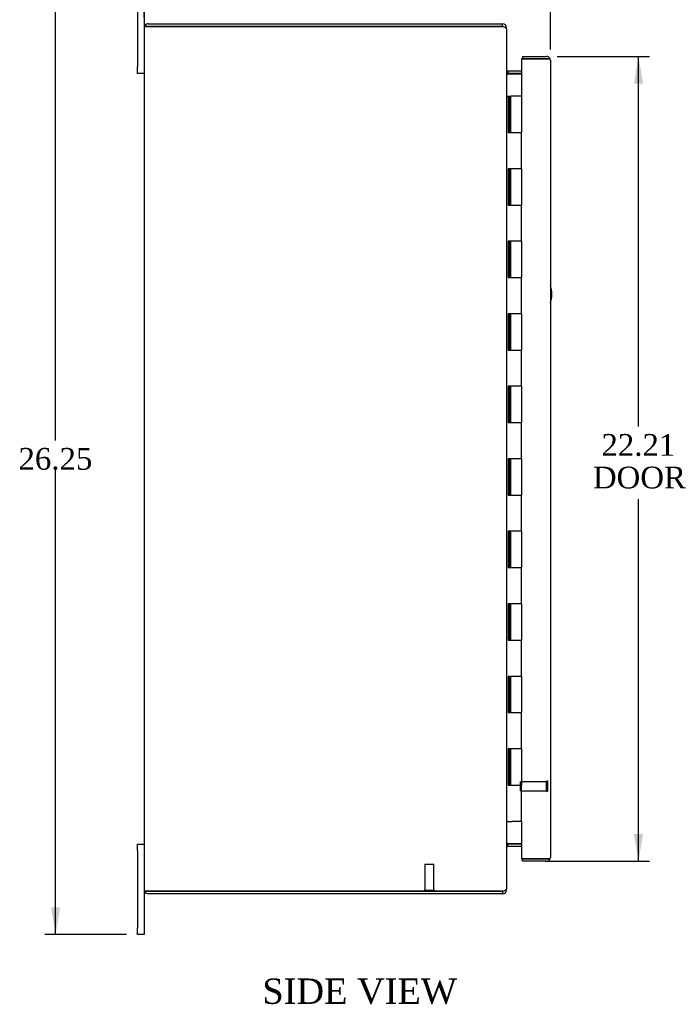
# Model space of a CAD drawing. Header units: inches. Extents: x 9 to 119, y 2 to 80.
# Tile 1 of 8: x 10 to 28, y 24 to 51. Entities that reach past the tile are written whole.
import ezdxf
from ezdxf.enums import TextEntityAlignment as Align
from ezdxf.lldxf.tags import DXFTag

# ---------------------------------------------------------------- set-up
doc = ezdxf.new("R2010")
doc.units = ezdxf.units.IN
doc.header["$MEASUREMENT"] = 0
for name, color, linetype in [('COM40153-1', 7, 'CONTINUOUS'), ('COM48474', 7, 'CONTINUOUS'), ('COM71780-13', 7, 'CONTINUOUS'), ('DEFAULT', 7, 'CONTINUOUS'), ('FET07710', 7, 'CONTINUOUS'), ('HNG10620-20B', 7, 'CONTINUOUS'), ('HNG10620-20C', 7, 'CONTINUOUS'), ('STD21878', 7, 'CONTINUOUS')]:
    doc.layers.add(name, color=color, linetype=linetype)
doc.styles.add('SEACAD_TIMES_NEW_ROMAN', font='times.ttf')
tags = doc.linetypes.add('HIDDEN2', pattern=[0.1875, 0.125, -0.0625]).pattern_tags.tags
tags[6:7] = [DXFTag(74, 4), DXFTag(75, 0), DXFTag(340, '0'), DXFTag(46, 0.0), DXFTag(50, 0.0), DXFTag(44, 0.0), DXFTag(45, 0.0)]
tags[4:5] = [DXFTag(74, 4), DXFTag(75, 0), DXFTag(340, '0'), DXFTag(46, 0.0), DXFTag(50, 0.0), DXFTag(44, 0.0), DXFTag(45, 0.0)]

# ---------------------------------------------------------------- blocks, each defined once
blk = doc.blocks.new('GDIMGGROUP6')
at = {"layer": 'DEFAULT', "linetype": 'Continuous'}
for points in [[(10.372, 50.963), (10.622, 50.963), (10.497, 51.713)], [(10.372, 26.213), (10.497, 25.463), (10.622, 26.213)]]:
    blk.add_hatch(color=136, dxfattribs=at).paths.add_polyline_path(points)
at = {"layer": 'DEFAULT', "color": 136, "linetype": 'Continuous'}
for p, q in [((12.459, 51.713), (10.197, 51.713)), ((10.497, 39.098), (10.497, 51.713)), ((10.497, 25.463), (10.497, 38.288)), ((12.459, 25.463), (10.197, 25.463))]:
    blk.add_line(p, q, dxfattribs=at)
at = {"layer": 'DEFAULT', "color": 136, "linetype": 'Continuous', "style": 'SEACAD_TIMES_NEW_ROMAN'}
blk.add_text('26.25', height=0.6, dxfattribs=at).set_placement((9.473, 38.888), align=Align.TOP_LEFT)
blk = doc.blocks.new('GDIMGGROUP11')
at = {"layer": 'DEFAULT', "linetype": 'Continuous'}
for points in [[(26.715, 48.94), (26.59, 49.69), (26.465, 48.94)], [(26.715, 28.235), (26.465, 28.235), (26.59, 27.485)]]:
    blk.add_hatch(color=136, dxfattribs=at).paths.add_polyline_path(points)
at = {"layer": 'DEFAULT', "color": 136, "linetype": 'Continuous'}
for p, q in [((24.348, 49.69), (26.89, 49.69)), ((26.59, 39.482), (26.59, 49.69)), ((26.59, 27.485), (26.59, 37.479)), ((24.018, 27.485), (26.89, 27.485))]:
    blk.add_line(p, q, dxfattribs=at)
at = {"layer": 'DEFAULT', "color": 136, "linetype": 'Continuous', "style": 'SEACAD_TIMES_NEW_ROMAN'}
for s, p in [('22.21', (25.566, 39.272)), ('DOOR', (25.331, 38.372))]:
    blk.add_text(s, height=0.6, dxfattribs=at).set_placement(p, align=Align.TOP_LEFT)
blk = doc.blocks.new('GDIMGGROUP19')
at = {"layer": 'DEFAULT', "linetype": 'Continuous'}
for points in [[(13.696, 53.656), (12.946, 53.531), (13.696, 53.406)], [(23.406, 53.656), (23.406, 53.406), (24.156, 53.531)]]:
    blk.add_hatch(color=136, dxfattribs=at).paths.add_polyline_path(points)
at = {"layer": 'DEFAULT', "color": 136, "linetype": 'Continuous'}
for p, q in [((12.946, 50.763), (12.946, 53.831)), ((24.156, 49.882), (24.156, 53.831)), ((12.946, 53.531), (17.317, 53.531)), ((19.785, 53.531), (24.156, 53.531))]:
    blk.add_line(p, q, dxfattribs=at)
at = {"layer": 'DEFAULT', "color": 136, "linetype": 'Continuous', "style": 'SEACAD_TIMES_NEW_ROMAN'}
blk.add_text('11.21', height=0.6, dxfattribs=at).set_placement((17.527, 53.831), align=Align.TOP_LEFT)

msp = doc.modelspace()

# ---------------------------------------------------------------- linework, layer by layer
at = {"layer": 'COM40153-1', "color": 7, "linetype": 'Continuous'}
msp.add_arc((23.446, 43.128), 0.75, 341.2031, 18.7969, dxfattribs=at)
at = {"layer": 'COM48474', "color": 7, "linetype": 'Continuous'}
for p, q in [((13.054, 50.588), (22.838, 50.588)), ((22.838, 50.516), (22.838, 50.588)), ((12.946, 50.48), (12.946, 26.696)), ((13.054, 50.516), (12.952, 50.516)), ((12.952, 50.516), (13.054, 50.516)), ((22.838, 50.516), (13.054, 50.516)), ((13.054, 50.516), (22.838, 50.516)), ((22.922, 50.48), (22.946, 50.48)), ((22.946, 50.455), (22.946, 50.48)), ((22.946, 50.454), (22.946, 26.721)), ((22.982, 49.285), (22.982, 49.213)), ((23.361, 49.285), (22.982, 49.285)), ((23.361, 49.213), (22.982, 49.213)), ((23.361, 49.199), (22.982, 49.199)), ((22.982, 27.976), (23.361, 27.976)), ((23.361, 27.963), (22.982, 27.963)), ((22.982, 27.891), (22.982, 27.963)), ((23.361, 27.891), (22.982, 27.891)), ((12.952, 26.66), (13.054, 26.66)), ((13.054, 26.66), (12.952, 26.66)), ((22.838, 26.66), (13.054, 26.66)), ((13.054, 26.66), (22.838, 26.66)), ((22.838, 26.66), (22.838, 26.588)), ((22.922, 26.696), (22.946, 26.696)), ((22.946, 26.696), (22.946, 26.72)), ((22.838, 26.588), (13.054, 26.588))]:
    msp.add_line(p, q, dxfattribs=at)
for centre, radius, start, end in [((13.054, 50.48), 0.108, 90, 160.5288), ((22.838, 50.48), 0.108, 0, 90), ((13.054, 50.48), 0.108, 160.5288, 180), ((22.838, 50.48), 0.036, 51.2764, 90), ((22.982, 49.321), 0.036, 180, 270), ((22.982, 49.321), 0.108, 259.6015, 270), ((22.982, 27.855), 0.036, 90, 180), ((22.982, 27.855), 0.108, 90, 100.3994), ((13.054, 26.696), 0.108, 180, 199.4712), ((13.054, 26.696), 0.108, 199.4712, 270), ((22.838, 26.696), 0.108, 270, 360), ((22.838, 26.696), 0.036, 270, 308.7236)]:
    msp.add_arc(centre, radius, start, end, dxfattribs=at)
for centre, start_param, end_param in [((13.054, 50.48), 2.801756, 3.141593), ((13.054, 26.696), 3.141593, 3.48143)]:
    msp.add_ellipse(centre, major_axis=(0.108, 0), ratio=0.997813, start_param=start_param, end_param=end_param, dxfattribs=at)
for points, knots in [([(22.946, 50.454), (22.946, 50.459), (22.943, 50.464), (22.932, 50.474), (22.924, 50.48), (22.904, 50.49), (22.892, 50.495), (22.866, 50.505), (22.852, 50.51), (22.838, 50.516)], [0, 0, 0, 0, 0.25, 0.25, 0.5, 0.5, 0.75, 0.75, 1, 1, 1, 1]), ([(22.946, 49.303), (22.946, 49.292), (22.946, 49.282), (22.949, 49.261), (22.95, 49.251), (22.954, 49.237), (22.956, 49.232), (22.959, 49.223), (22.961, 49.218), (22.966, 49.21), (22.968, 49.207), (22.973, 49.202), (22.975, 49.201), (22.978, 49.2), (22.98, 49.199), (22.982, 49.199)], [0, 0, 0, 0, 0.25, 0.25, 0.5, 0.5, 0.625, 0.625, 0.75, 0.75, 0.875, 0.875, 0.9375, 0.9375, 1, 1, 1, 1]), ([(22.982, 27.976), (22.98, 27.976), (22.978, 27.976), (22.975, 27.974), (22.973, 27.973), (22.968, 27.969), (22.966, 27.965), (22.961, 27.957), (22.959, 27.953), (22.956, 27.943), (22.954, 27.939), (22.95, 27.924), (22.949, 27.914), (22.946, 27.893), (22.946, 27.883), (22.946, 27.873)], [0, 0, 0, 0, 0.0625, 0.0625, 0.125, 0.125, 0.25, 0.25, 0.375, 0.375, 0.5, 0.5, 0.75, 0.75, 1, 1, 1, 1]), ([(22.838, 26.66), (22.852, 26.665), (22.866, 26.67), (22.892, 26.68), (22.904, 26.685), (22.924, 26.696), (22.932, 26.701), (22.943, 26.711), (22.946, 26.716), (22.946, 26.721)], [0, 0, 0, 0, 0.25, 0.25, 0.5, 0.5, 0.75, 0.75, 1, 1, 1, 1])]:
    msp.add_open_spline(points, degree=3, knots=knots, dxfattribs=at)
at = {"layer": 'COM71780-13', "color": 7, "linetype": 'Continuous'}
for p, q in [((24.048, 49.618), (23.361, 49.618)), ((23.361, 49.618), (23.361, 48.588)), ((23.389, 49.69), (23.389, 49.618)), ((23.389, 49.69), (24.048, 49.69)), ((23.389, 49.618), (24.048, 49.618)), ((24.15, 49.618), (24.048, 49.618)), ((24.048, 49.618), (24.15, 49.618)), ((24.156, 49.582), (24.156, 27.593)), ((23.361, 28.588), (23.361, 27.557)), ((23.361, 27.557), (24.048, 27.557)), ((23.389, 27.485), (23.389, 27.557)), ((24.048, 27.557), (23.389, 27.557)), ((24.048, 27.485), (23.389, 27.485)), ((24.048, 27.557), (24.15, 27.557)), ((24.15, 27.557), (24.048, 27.557))]:
    msp.add_line(p, q, dxfattribs=at)
for centre, start, end in [((24.048, 49.582), 19.4712, 90), ((24.048, 49.582), 0, 19.4712), ((24.048, 27.593), 270, 340.5288), ((24.048, 27.593), 340.5288, 0)]:
    msp.add_arc(centre, 0.108, start, end, dxfattribs=at)
for centre, start_param, end_param in [((24.048, 49.582), 3.141593, 3.48143), ((24.048, 27.593), 2.801756, 3.141593)]:
    msp.add_ellipse(centre, major_axis=(-0.108, 0), ratio=0.997813, start_param=start_param, end_param=end_param, dxfattribs=at)
at = {"layer": 'FET07710', "color": 7, "linetype": 'Continuous'}
for p, q in [((12.759, 51.525), (12.759, 49.4)), ((12.946, 51.525), (12.946, 50.48)), ((12.759, 49.213), (12.759, 49.4)), ((12.946, 49.213), (12.759, 49.213)), ((12.759, 27.775), (12.759, 27.963)), ((12.759, 27.963), (12.946, 27.963)), ((12.759, 27.775), (12.759, 25.65)), ((12.946, 26.696), (12.946, 25.65)), ((12.759, 25.463), (12.759, 25.65)), ((12.946, 25.65), (12.946, 25.463)), ((12.946, 25.463), (12.759, 25.463))]:
    msp.add_line(p, q, dxfattribs=at)
at = {"layer": 'HNG10620-20B', "color": 7, "linetype": 'Continuous'}
for p, q in [((22.946, 48.588), (22.972, 48.588)), ((22.972, 48.588), (22.99, 48.588)), ((22.99, 48.588), (23.032, 48.588)), ((22.99, 48.588), (22.99, 47.588)), ((23.032, 48.588), (23.032, 47.588)), ((22.99, 47.588), (23.098, 47.588)), ((23.098, 47.588), (23.361, 47.588)), ((23.361, 46.588), (23.361, 47.588)), ((23.098, 46.588), (22.99, 46.588)), ((22.99, 46.588), (22.99, 45.588)), ((23.032, 46.588), (23.032, 45.588)), ((23.361, 46.588), (23.098, 46.588)), ((22.99, 45.588), (23.098, 45.588)), ((23.098, 45.588), (23.361, 45.588)), ((23.361, 44.588), (23.361, 45.588)), ((23.098, 44.588), (22.99, 44.588)), ((22.99, 44.588), (22.99, 43.588)), ((23.032, 44.588), (23.032, 43.588)), ((23.361, 44.588), (23.098, 44.588)), ((22.99, 43.588), (23.098, 43.588)), ((23.098, 43.588), (23.361, 43.588)), ((23.361, 42.588), (23.361, 43.588)), ((23.098, 42.588), (22.99, 42.588)), ((22.99, 42.588), (22.99, 41.588)), ((23.032, 42.588), (23.032, 41.588)), ((23.361, 42.588), (23.098, 42.588)), ((22.99, 41.588), (23.098, 41.588)), ((23.098, 41.588), (23.361, 41.588)), ((23.361, 40.588), (23.361, 41.588)), ((23.098, 40.588), (22.99, 40.588)), ((22.99, 40.588), (22.99, 39.588)), ((23.032, 40.588), (23.032, 39.588)), ((23.361, 40.588), (23.098, 40.588)), ((22.99, 39.588), (23.098, 39.588)), ((23.098, 39.588), (23.361, 39.588)), ((23.361, 38.588), (23.361, 39.588)), ((23.098, 38.588), (22.99, 38.588)), ((22.99, 38.588), (22.99, 37.588)), ((23.032, 38.588), (23.032, 37.588)), ((23.361, 38.588), (23.098, 38.588)), ((22.99, 37.588), (23.098, 37.588)), ((23.098, 37.588), (23.361, 37.588)), ((23.361, 36.588), (23.361, 37.588)), ((23.098, 36.588), (22.99, 36.588)), ((22.99, 36.588), (22.99, 35.588)), ((23.032, 36.588), (23.032, 35.588)), ((23.361, 36.588), (23.098, 36.588)), ((22.99, 35.588), (23.098, 35.588)), ((23.098, 35.588), (23.361, 35.588)), ((23.361, 34.588), (23.361, 35.588)), ((23.098, 34.588), (22.99, 34.588)), ((22.99, 34.588), (22.99, 33.588)), ((23.032, 34.588), (23.032, 33.588)), ((23.361, 34.588), (23.098, 34.588)), ((22.99, 33.588), (23.098, 33.588)), ((23.098, 33.588), (23.361, 33.588)), ((23.361, 32.588), (23.361, 33.588)), ((23.098, 32.588), (22.99, 32.588)), ((22.99, 32.588), (22.99, 31.588)), ((23.032, 32.588), (23.032, 31.588)), ((23.361, 32.588), (23.098, 32.588)), ((22.99, 31.588), (23.098, 31.588)), ((23.098, 31.588), (23.361, 31.588)), ((23.361, 30.588), (23.361, 31.588)), ((23.098, 30.588), (22.99, 30.588)), ((22.99, 30.588), (22.99, 29.588)), ((23.032, 30.588), (23.032, 29.588)), ((23.361, 30.588), (23.098, 30.588)), ((22.99, 29.588), (23.098, 29.588)), ((23.098, 29.588), (23.361, 29.588)), ((23.361, 28.588), (23.361, 29.588)), ((22.946, 28.588), (22.972, 28.588)), ((22.972, 28.588), (23.098, 28.588)), ((23.361, 28.588), (23.098, 28.588))]:
    msp.add_line(p, q, dxfattribs=at)
at = {"layer": 'HNG10620-20C', "color": 7, "linetype": 'Continuous'}
for p, q in [((23.361, 48.588), (23.053, 48.588)), ((23.053, 48.588), (23.053, 47.588)), ((23.361, 48.588), (23.361, 47.588)), ((23.098, 47.588), (23.361, 47.588)), ((23.361, 46.588), (23.361, 47.588)), ((23.053, 46.588), (23.053, 45.588)), ((23.361, 46.588), (23.098, 46.588)), ((23.361, 46.588), (23.361, 45.588)), ((23.098, 45.588), (23.361, 45.588)), ((23.361, 44.588), (23.361, 45.588)), ((23.053, 44.588), (23.053, 43.588)), ((23.361, 44.588), (23.098, 44.588)), ((23.361, 44.588), (23.361, 43.588)), ((23.098, 43.588), (23.361, 43.588)), ((23.361, 42.588), (23.361, 43.588)), ((23.053, 42.588), (23.053, 41.588)), ((23.361, 42.588), (23.098, 42.588)), ((23.361, 42.588), (23.361, 41.588)), ((23.098, 41.588), (23.361, 41.588)), ((23.361, 40.588), (23.361, 41.588)), ((23.053, 40.588), (23.053, 39.588)), ((23.361, 40.588), (23.098, 40.588)), ((23.361, 40.588), (23.361, 39.588)), ((23.098, 39.588), (23.361, 39.588)), ((23.361, 38.588), (23.361, 39.588)), ((23.053, 38.588), (23.053, 37.588)), ((23.361, 38.588), (23.098, 38.588)), ((23.361, 38.588), (23.361, 37.588)), ((23.098, 37.588), (23.361, 37.588)), ((23.361, 36.588), (23.361, 37.588)), ((23.053, 36.588), (23.053, 35.588)), ((23.361, 36.588), (23.098, 36.588)), ((23.361, 36.588), (23.361, 35.588)), ((23.098, 35.588), (23.361, 35.588)), ((23.361, 34.588), (23.361, 35.588)), ((23.053, 34.588), (23.053, 33.588)), ((23.361, 34.588), (23.098, 34.588)), ((23.361, 34.588), (23.361, 33.588)), ((23.098, 33.588), (23.361, 33.588)), ((23.361, 32.588), (23.361, 33.588)), ((23.053, 32.588), (23.053, 31.588)), ((23.361, 32.588), (23.098, 32.588)), ((23.361, 32.588), (23.361, 31.588)), ((23.098, 31.588), (23.361, 31.588)), ((23.361, 30.588), (23.361, 31.588)), ((23.053, 30.588), (23.053, 29.588)), ((23.361, 30.588), (23.098, 30.588)), ((23.361, 30.588), (23.361, 29.588)), ((23.098, 29.588), (23.361, 29.588)), ((23.361, 28.588), (23.361, 29.588))]:
    msp.add_line(p, q, dxfattribs=at)
at = {"layer": 'STD21878', "color": 7, "linetype": 'HIDDEN2'}
for p, q in [((23.334, 29.432), (23.334, 29.682)), ((24.053, 29.682), (23.334, 29.682)), ((24.053, 29.417), (24.053, 29.698)), ((24.084, 29.698), (24.053, 29.698)), ((24.084, 29.417), (24.084, 29.698)), ((23.334, 29.432), (24.053, 29.432)), ((24.053, 29.417), (24.084, 29.417)), ((20.689, 27.41), (20.939, 27.41)), ((20.689, 27.41), (20.689, 26.691)), ((20.939, 26.691), (20.939, 27.41)), ((20.673, 26.691), (20.954, 26.691)), ((20.673, 26.691), (20.673, 26.66)), ((20.954, 26.66), (20.954, 26.691))]:
    msp.add_line(p, q, dxfattribs=at)
at = {"layer": 'STD21878', "color": 7, "linetype": 'Continuous'}
for p, q in [((20.673, 26.66), (20.673, 26.66)), ((20.954, 26.66), (20.954, 26.66))]:
    msp.add_line(p, q, dxfattribs=at)

# ---------------------------------------------------------------- block references
at = {"layer": 'DEFAULT', "color": 7}
for name in ['GDIMGGROUP19', 'GDIMGGROUP6', 'GDIMGGROUP11']:
    msp.add_blockref(name, (0, 0), dxfattribs=at)

# ---------------------------------------------------------------- texts
at = {"layer": 'DEFAULT', "color": 7, "linetype": 'Continuous', "style": 'SEACAD_TIMES_NEW_ROMAN'}
msp.add_text('SIDE VIEW', height=0.7, dxfattribs=at).set_placement((16.206, 24.253), align=Align.TOP_LEFT)

doc.saveas('drawing.dxf')
